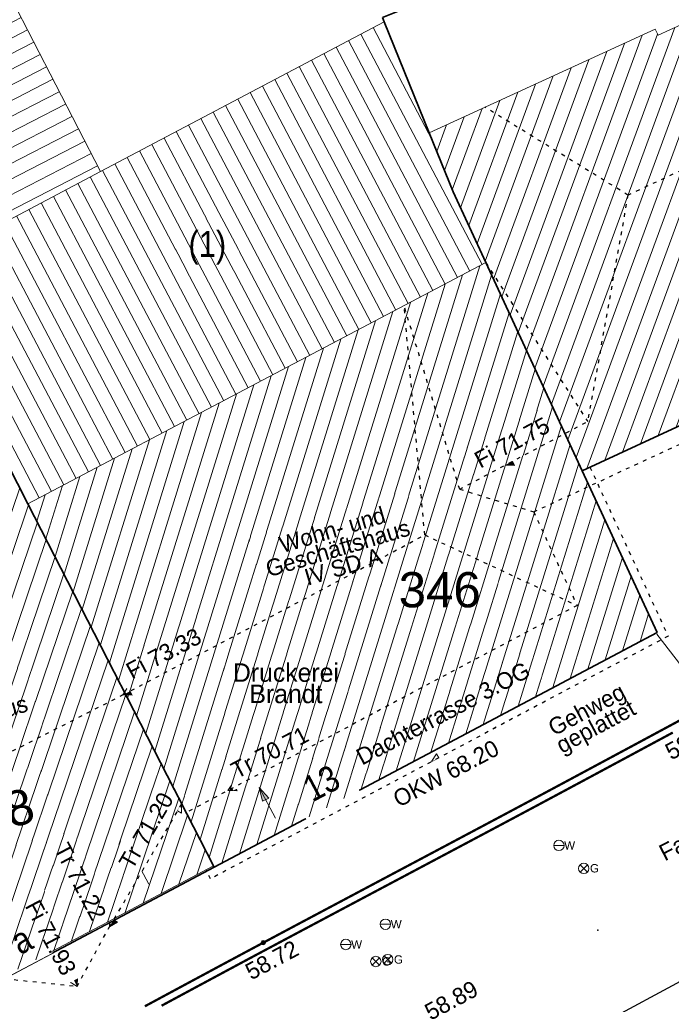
# Model space of a CAD drawing. Header units: metres. Extents: x 32365810 to 32367010, y 5620411 to 5622366.
# Tile 133 of 198: x 32366238 to 32366256, y 5622135 to 5622161. Entities that reach past the tile are written whole.
import ezdxf

# ---------------------------------------------------------------- set-up
doc = ezdxf.new("R2010")
doc.units = ezdxf.units.M
for name, pattern in [('1000.100', [0]), ('1000.104', [0.225, 0.075, -0.15]), ('1000.196', [0.225, 0.075, -0.15]), ('1000.300', [0]), ('1000.325', [0]), ('1600.1047', [0]), ('1600.2028', [0]), ('1600.2505', [0])]:
    doc.linetypes.add(name, pattern=pattern)
doc.layers.get('0').update_dxf_attribs({"color": 1, "linetype": 'CONTINUOUS'})
for name, color, linetype in [('Beschriftung Gebäude', 7, 'CONTINUOUS'), ('Beschriftung Topographie', 7, 'CONTINUOUS'), ('Ebene 32', 7, 'CONTINUOUS'), ('EFB-_ Dachhöhen Bestandsgebäude (NHN)', 7, 'CONTINUOUS'), ('Fahrbahnmarkierung', 7, 'CONTINUOUS'), ('Flurstücke_Grenzpunkte', 11, 'CONTINUOUS'), ('Gasleitung', 7, 'CONTINUOUS'), ('Gebäude', 31, 'CONTINUOUS'), ('Höhen_ gemessen (NHN)', 7, 'CONTINUOUS'), ('Lagebezeichnungen', 12, 'CONTINUOUS'), ('Leitungen Kanalbestand (AMT 66)', 7, 'CONTINUOUS'), ('Stromversorgung', 7, 'CONTINUOUS'), ('Symbole Topographie', 7, 'CONTINUOUS'), ('Topgraphie_ weitere örtliche Aufnahme', 7, 'CONTINUOUS'), ('Topographie_ örtl. Aufnahme', 7, 'CONTINUOUS'), ('Wasserleitung', 7, 'CONTINUOUS')]:
    doc.layers.add(name, color=color, linetype=linetype)
doc.styles.add('Arial', font='Arial.ttf')
doc.styles.add('Beschriftung schwarz_ Stift 0.25', font='Century Gothic.ttf')
doc.styles.add('Beschriftung Topographie_ blau', font='Century Gothic.ttf')
doc.styles.add('Dachhöhe NHN_ Bestand_ gemessen_ schwarz', font='Century Gothic.ttf')
doc.styles.add('Flurstücksnummer - K 10 700', font='Arial.ttf')
doc.styles.add('Hausnummern NRW', font='Arial.ttf', dxfattribs={"width": 0.85})
doc.styles.add('Höhe NHN_ gemessen_ blau', font='Century Gothic.ttf')

# ---------------------------------------------------------------- blocks, each defined once
blk = doc.blocks.new('S1000.360')
at = {"lineweight": -2}
blk.add_hatch(color=0, dxfattribs=at).paths.add_polyline_path([(0, 0.25), (0.05, 0.05), (-0.05, 0.05)], flags=0)
at = {"color": 0, "lineweight": -2}
for p, q in [((-0.05, 0.05), (0, 0.25)), ((0, 0.25), (0.05, 0.05)), ((0, 0.25), (0, -0.25)), ((0.05, 0.05), (-0.05, 0.05))]:
    blk.add_line(p, q, dxfattribs=at)
blk = doc.blocks.new('S1000.549', base_point=(-0.2, 0))
at = {"color": 0, "lineweight": -2}
blk.add_line((-0.45, 0), (0.05, 0), dxfattribs=at)
blk.add_circle((-0.2, 0), 0.25, dxfattribs=at)
at = {"color": 0, "lineweight": -2, "insert": (0.05246, -0.199999), "char_height": 0.4, "attachment_point": 7, "line_spacing_factor": 0.69, "style": 'Arial'}
blk.add_mtext('W', dxfattribs=at)
blk = doc.blocks.new('S1000.550', base_point=(-0.2, 0))
at = {"color": 0, "lineweight": -2}
for p, q in [((-0.376777, 0.176777), (-0.023224, -0.176777)), ((-0.376777, -0.176777), (-0.023224, 0.176777))]:
    blk.add_line(p, q, dxfattribs=at)
blk.add_circle((-0.2, 0), 0.25, dxfattribs=at)
at = {"color": 0, "lineweight": -2, "insert": (0.09684, -0.2), "char_height": 0.4, "attachment_point": 7, "line_spacing_factor": 0.69, "style": 'Arial'}
blk.add_mtext('G', dxfattribs=at)
blk = doc.blocks.new('S1000.114', base_point=(0, 0.366025))
at = {"lineweight": -2}
blk.add_hatch(color=0, dxfattribs=at).paths.add_polyline_path([(-0.5, -0.5), (0, 0.366026), (0, -0.5)], flags=0)
at = {"color": 0, "lineweight": -2}
for p, q in [((0, 0.366026), (-0.5, -0.5)), ((0.5, -0.5), (0, 0.366026)), ((-0.5, -0.5), (0, -0.5)), ((0, -0.5), (0.5, -0.5))]:
    blk.add_line(p, q, dxfattribs=at)
blk = doc.blocks.new('S1000.15')
at = {"color": 0, "lineweight": -2}
for p, q in [((-0.5, 0.05), (-0.485, 0.1)), ((0.495, 0.05), (-0.5, 0.05)), ((-0.5, -0.05), (-0.5, 0)), ((-0.5, 0), (0.5, 0)), ((-0.485, 0.1), (0.49, 0.1)), ((-0.475, 0.15), (-0.455, 0.2)), ((0.475, 0.15), (-0.475, 0.15)), ((-0.455, 0.2), (0.455, 0.2)), ((-0.43, 0.25), (-0.4, 0.3)), ((0.43, 0.25), (-0.43, 0.25)), ((-0.4, 0.3), (0.395, 0.3)), ((-0.355, 0.35), (-0.295, 0.4)), ((0.36, 0.35), (-0.355, 0.35)), ((-0.295, 0.4), (0.3, 0.4)), ((0.22, 0.45), (-0.215, 0.45)), ((0.3, 0.4), (0.22, 0.45)), ((0.395, 0.3), (0.36, 0.35)), ((0.455, 0.2), (0.43, 0.25)), ((0.49, 0.1), (0.475, 0.15)), ((0.5, 0), (0.495, 0.05)), ((0.495, -0.05), (-0.5, -0.05)), ((-0.475, -0.15), (-0.49, -0.1)), ((-0.49, -0.1), (0.485, -0.1)), ((0.475, -0.15), (-0.475, -0.15)), ((-0.43, -0.25), (-0.455, -0.2)), ((-0.455, -0.2), (0.46, -0.2)), ((0.425, -0.25), (-0.43, -0.25)), ((-0.355, -0.35), (-0.4, -0.3)), ((-0.4, -0.3), (0.395, -0.3)), ((0.345, -0.35), (-0.355, -0.35)), ((-0.205, -0.45), (-0.29, -0.4)), ((-0.29, -0.4), (0.285, -0.4)), ((0.2, -0.45), (-0.205, -0.45)), ((0.285, -0.4), (0.345, -0.35)), ((0.395, -0.3), (0.425, -0.25)), ((0.46, -0.2), (0.475, -0.15)), ((0.485, -0.1), (0.495, -0.05))]:
    blk.add_line(p, q, dxfattribs=at)
blk.add_circle((0, 0), 0.5, dxfattribs=at)
blk = doc.blocks.new('O753')
at = {"layer": 'Flurstücke_Grenzpunkte', "color": 7, "linetype": '1600.2028', "lineweight": 35}
for p, q in [((32366248.067, 5622161.387), (32366248.022, 5622161.498)), ((32366249.281, 5622158.395), (32366248.067, 5622161.387)), ((32366249.927, 5622156.8), (32366249.281, 5622158.395)), ((32366250.81, 5622154.894), (32366249.927, 5622156.8)), ((32366253.409, 5622149.283), (32366250.81, 5622154.894)), ((32366235.261, 5622154.627), (32366238.458, 5622148.392)), ((32366255.428, 5622144.925), (32366253.409, 5622149.283)), ((32366238.458, 5622148.392), (32366243.464, 5622138.63)), ((32366243.482, 5622138.595), (32366255.428, 5622144.925)), ((32366243.464, 5622138.63), (32366243.482, 5622138.595))]:
    blk.add_line(p, q, dxfattribs=at)
at = {"layer": 'Flurstücke_Grenzpunkte', "color": 7, "lineweight": 18, "insert": (32366249.564416, 5622145.586957), "char_height": 0.95, "attachment_point": 8, "line_spacing_factor": 0.69, "style": 'Flurstücksnummer - K 10 700', "bg_fill": 2}
blk.add_mtext('346', dxfattribs=at)
blk = doc.blocks.new('O816')
at = {"layer": 'Flurstücke_Grenzpunkte', "color": 7, "linetype": '1600.2028', "lineweight": 35}
for p, q in [((32366264.702, 5622168.263), (32366255.436, 5622164.504)), ((32366269.403, 5622156.685), (32366264.702, 5622168.263)), ((32366255.436, 5622164.504), (32366248.022, 5622161.498)), ((32366248.067, 5622161.387), (32366248.022, 5622161.498)), ((32366249.281, 5622158.395), (32366248.067, 5622161.387)), ((32366249.927, 5622156.8), (32366249.281, 5622158.395)), ((32366250.81, 5622154.894), (32366249.927, 5622156.8)), ((32366253.409, 5622149.283), (32366269.403, 5622156.685)), ((32366253.409, 5622149.283), (32366250.81, 5622154.894))]:
    blk.add_line(p, q, dxfattribs=at)
at = {"layer": 'Flurstücke_Grenzpunkte', "color": 7, "lineweight": 18, "insert": (32366257.682247, 5622155.657023), "char_height": 0.95, "attachment_point": 8, "rotation": 16.5124674, "line_spacing_factor": 0.69, "style": 'Flurstücksnummer - K 10 700', "bg_fill": 2}
blk.add_mtext('248', dxfattribs=at)
blk = doc.blocks.new('O1520')
at = {"layer": 'Flurstücke_Grenzpunkte', "color": 7, "linetype": '1600.2028', "lineweight": 35}
for p, q in [((32366234.742, 5622155.639), (32366226.928, 5622151.604)), ((32366234.742, 5622155.639), (32366235.261, 5622154.627)), ((32366235.261, 5622154.627), (32366238.458, 5622148.392)), ((32366229.878, 5622145.624), (32366226.928, 5622151.604)), ((32366238.458, 5622148.392), (32366243.464, 5622138.63)), ((32366235.426, 5622134.383), (32366229.878, 5622145.624)), ((32366235.447, 5622134.338), (32366243.482, 5622138.595)), ((32366243.464, 5622138.63), (32366243.482, 5622138.595)), ((32366235.447, 5622134.338), (32366235.426, 5622134.383))]:
    blk.add_line(p, q, dxfattribs=at)
at = {"layer": 'Flurstücke_Grenzpunkte', "color": 7, "lineweight": 18, "insert": (32366237.65233, 5622139.524164), "char_height": 0.95, "attachment_point": 8, "rotation": 16.5124674, "line_spacing_factor": 0.69, "style": 'Flurstücksnummer - K 10 700', "bg_fill": 2}
blk.add_mtext('348', dxfattribs=at)
blk = doc.blocks.new('O1587')
at = {"layer": 'Flurstücke_Grenzpunkte', "color": 7, "linetype": '1600.2028', "lineweight": 35}
for p, q in [((32366253.409, 5622149.283), (32366269.403, 5622156.685)), ((32366255.428, 5622144.925), (32366253.409, 5622149.283)), ((32366243.482, 5622138.595), (32366255.428, 5622144.925)), ((32366235.447, 5622134.338), (32366243.482, 5622138.595))]:
    blk.add_line(p, q, dxfattribs=at)
blk = doc.blocks.new('O2274')
at = {"layer": 'Gebäude', "color": 7, "linetype": '1600.2505', "lineweight": 18}
for p, q in [((32366250.81, 5622154.894), (32366238.458, 5622148.392)), ((32366253.409, 5622149.283), (32366250.81, 5622154.894)), ((32366255.428, 5622144.925), (32366253.409, 5622149.283)), ((32366238.458, 5622148.392), (32366243.464, 5622138.63)), ((32366243.482, 5622138.595), (32366255.428, 5622144.925)), ((32366243.464, 5622138.63), (32366243.482, 5622138.595))]:
    blk.add_line(p, q, dxfattribs=at)
at = {"layer": 'Lagebezeichnungen', "color": 7, "lineweight": 18, "insert": (32366246.539336, 5622140.542069), "char_height": 0.7, "attachment_point": 8, "rotation": 27.8734209, "line_spacing_factor": 0.69, "style": 'Hausnummern NRW', "bg_fill": 2}
blk.add_mtext('13', dxfattribs=at)
blk = doc.blocks.new('O2533')
at = {"layer": 'Gebäude', "color": 7, "linetype": '1600.2505', "lineweight": 18}
for p, q in [((32366256.627, 5622161.567), (32366255.455, 5622161.021)), ((32366255.38, 5622161.184), (32366249.281, 5622158.395)), ((32366255.455, 5622161.021), (32366255.38, 5622161.184)), ((32366249.281, 5622158.395), (32366249.927, 5622156.8)), ((32366249.927, 5622156.8), (32366250.81, 5622154.894)), ((32366253.409, 5622149.283), (32366269.403, 5622156.685)), ((32366253.409, 5622149.283), (32366250.81, 5622154.894))]:
    blk.add_line(p, q, dxfattribs=at)
blk = doc.blocks.new('O2632')
at = {"layer": 'Gebäude', "color": 7, "linetype": '1600.2505', "lineweight": 18}
for p, q in [((32366234.742, 5622155.639), (32366226.928, 5622151.604)), ((32366235.261, 5622154.627), (32366234.742, 5622155.639)), ((32366238.458, 5622148.392), (32366235.261, 5622154.627)), ((32366226.928, 5622151.604), (32366229.878, 5622145.624)), ((32366238.458, 5622148.392), (32366243.464, 5622138.63)), ((32366229.878, 5622145.624), (32366235.426, 5622134.383)), ((32366235.426, 5622134.383), (32366243.464, 5622138.63))]:
    blk.add_line(p, q, dxfattribs=at)
at = {"layer": 'Lagebezeichnungen', "color": 7, "lineweight": 18, "insert": (32366237.939661, 5622136.045048), "char_height": 0.7, "attachment_point": 8, "rotation": 27.8466128, "line_spacing_factor": 0.69, "style": 'Hausnummern NRW', "bg_fill": 2}
blk.add_mtext('11 a', dxfattribs=at)
blk = doc.blocks.new('O2783')
at = {"layer": 'Gebäude', "color": 7, "linetype": '1600.2505', "lineweight": 18}
for p, q in [((32366236.406, 5622165.127), (32366231.111, 5622162.719)), ((32366240.411, 5622157.347), (32366236.406, 5622165.127)), ((32366231.111, 5622162.719), (32366234.742, 5622155.639)), ((32366235.261, 5622154.627), (32366240.411, 5622157.347)), ((32366235.261, 5622154.627), (32366234.742, 5622155.639))]:
    blk.add_line(p, q, dxfattribs=at)
at = {"layer": 'Ebene 32', "color": 7, "lineweight": 18, "insert": (32366236.098, 5622159.93), "char_height": 0.7, "attachment_point": 8, "line_spacing_factor": 0.69, "style": 'Hausnummern NRW', "bg_fill": 2}
blk.add_mtext('(2)', dxfattribs=at)
blk = doc.blocks.new('O2898')
at = {"layer": 'Gebäude', "color": 7, "linetype": '1600.2505', "lineweight": 18}
for p, q in [((32366248.067, 5622161.387), (32366240.411, 5622157.347)), ((32366249.281, 5622158.395), (32366248.067, 5622161.387)), ((32366249.281, 5622158.395), (32366249.927, 5622156.8)), ((32366235.261, 5622154.627), (32366240.411, 5622157.347)), ((32366249.927, 5622156.8), (32366250.81, 5622154.894)), ((32366250.81, 5622154.894), (32366238.458, 5622148.392)), ((32366238.458, 5622148.392), (32366235.261, 5622154.627))]:
    blk.add_line(p, q, dxfattribs=at)
at = {"layer": 'Ebene 32', "color": 7, "lineweight": 18, "insert": (32366243.296, 5622154.835), "char_height": 0.7, "attachment_point": 8, "line_spacing_factor": 0.69, "style": 'Hausnummern NRW', "bg_fill": 2}
blk.add_mtext('(1)', dxfattribs=at)
blk = doc.blocks.new('*X1121')
at = {"color": 253, "linetype": '1600.1047', "lineweight": 18, "true_color": 0xb2b2b2}
for p, q in [((32366246.039466, 5622139.950161), (32366250.650075, 5622154.809816)), ((32366245.569574, 5622139.701173), (32366250.180791, 5622154.562789)), ((32366246.509357, 5622140.19915), (32366250.965002, 5622154.559366)), ((32366245.099683, 5622139.452185), (32366249.711508, 5622154.315762)), ((32366244.1599, 5622138.954208), (32366248.772942, 5622153.821708)), ((32366244.629791, 5622139.203197), (32366249.242225, 5622154.068735)), ((32366246.979249, 5622140.448138), (32366251.200133, 5622154.051739)), ((32366243.690008, 5622138.70522), (32366248.303659, 5622153.574681)), ((32366243.345645, 5622138.8608), (32366247.834376, 5622153.327654)), ((32366247.44914, 5622140.697126), (32366251.435264, 5622153.544112)), ((32366243.10102, 5622139.337832), (32366247.365093, 5622153.080627)), ((32366247.919032, 5622140.946114), (32366251.670396, 5622153.036485)), ((32366242.856396, 5622139.814864), (32366246.89581, 5622152.8336)), ((32366242.611772, 5622140.291896), (32366246.426527, 5622152.586573)), ((32366248.388924, 5622141.195103), (32366251.905527, 5622152.528859)), ((32366242.367148, 5622140.768928), (32366245.957244, 5622152.339546)), ((32366242.122523, 5622141.24596), (32366245.487961, 5622152.092519)), ((32366248.858815, 5622141.444091), (32366252.140658, 5622152.021232)), ((32366241.877899, 5622141.722992), (32366245.018678, 5622151.845492)), ((32366241.633275, 5622142.200023), (32366244.549395, 5622151.598464)), ((32366249.328707, 5622141.693079), (32366252.37579, 5622151.513605)), ((32366241.388651, 5622142.677055), (32366244.080112, 5622151.351437)), ((32366241.144026, 5622143.154087), (32366243.610829, 5622151.10441)), ((32366249.798598, 5622141.942067), (32366252.610921, 5622151.005978)), ((32366240.899402, 5622143.631119), (32366243.141546, 5622150.857383)), ((32366240.410154, 5622144.585183), (32366242.202979, 5622150.363329)), ((32366240.654778, 5622144.108151), (32366242.672262, 5622150.610356)), ((32366250.26849, 5622142.191056), (32366252.846052, 5622150.498352)), ((32366240.16553, 5622145.062215), (32366241.733696, 5622150.116302)), ((32366239.920905, 5622145.539247), (32366241.264413, 5622149.869275)), ((32366250.738381, 5622142.440044), (32366253.081184, 5622149.990725)), ((32366239.676281, 5622146.016279), (32366240.79513, 5622149.622248)), ((32366239.431657, 5622146.493311), (32366240.325847, 5622149.375221)), ((32366251.208273, 5622142.689032), (32366253.316315, 5622149.483098)), ((32366239.187033, 5622146.970343), (32366239.856564, 5622149.128194)), ((32366238.942408, 5622147.447375), (32366239.387281, 5622148.881167)), ((32366251.678165, 5622142.93802), (32366253.551457, 5622148.975506)), ((32366238.697784, 5622147.924406), (32366238.917998, 5622148.634139)), ((32366252.148056, 5622143.187009), (32366253.786607, 5622148.467938)), ((32366252.617948, 5622143.435997), (32366254.021756, 5622147.960369)), ((32366253.087839, 5622143.684985), (32366254.256906, 5622147.452801)), ((32366253.557731, 5622143.933973), (32366254.492055, 5622146.945232)), ((32366254.027622, 5622144.182962), (32366254.727204, 5622146.437663)), ((32366254.497514, 5622144.43195), (32366254.962354, 5622145.930095)), ((32366254.967406, 5622144.680938), (32366255.197503, 5622145.422526))]:
    blk.add_line(p, q, dxfattribs=at)
blk = doc.blocks.new('*X1194')
at = {"color": 253, "linetype": '1600.1047', "lineweight": 18, "true_color": 0xb2b2b2}
for p, q in [((32366258.3475, 5622151.56853), (32366264.439232, 5622168.156401)), ((32366257.866213, 5622151.345792), (32366263.96981, 5622167.965967)), ((32366258.828786, 5622151.791269), (32366264.794345, 5622168.035566)), ((32366257.384927, 5622151.123053), (32366263.500387, 5622167.775534)), ((32366256.422354, 5622150.677576), (32366262.561542, 5622167.394666)), ((32366256.903641, 5622150.900315), (32366263.030964, 5622167.5851)), ((32366259.310072, 5622152.014008), (32366265.004108, 5622167.518944)), ((32366255.941068, 5622150.454837), (32366262.092119, 5622167.204232)), ((32366254.978496, 5622150.00936), (32366261.153273, 5622166.823364)), ((32366255.459782, 5622150.232099), (32366261.622696, 5622167.013798)), ((32366259.791358, 5622152.236746), (32366265.213871, 5622167.002322)), ((32366254.497209, 5622149.786622), (32366260.683851, 5622166.632931)), ((32366254.015923, 5622149.563883), (32366260.214428, 5622166.442497)), ((32366260.272645, 5622152.459485), (32366265.423635, 5622166.4857)), ((32366253.244343, 5622149.63848), (32366259.275583, 5622166.061629)), ((32366253.534637, 5622149.341145), (32366259.745005, 5622166.252063)), ((32366253.021518, 5622150.119537), (32366258.80616, 5622165.871195)), ((32366260.753931, 5622152.682223), (32366265.633398, 5622165.969078)), ((32366252.798694, 5622150.600594), (32366258.336737, 5622165.680761)), ((32366256.52179, 5622161.826446), (32366257.867315, 5622165.490328)), ((32366256.312153, 5622162.343411), (32366257.397892, 5622165.299894)), ((32366261.235217, 5622152.904962), (32366265.843161, 5622165.452456)), ((32366256.102515, 5622162.860376), (32366256.928469, 5622165.10946)), ((32366255.683241, 5622163.894306), (32366255.989624, 5622164.728592)), ((32366255.892878, 5622163.377341), (32366256.459047, 5622164.919026)), ((32366261.716504, 5622153.127701), (32366266.052925, 5622164.935834)), ((32366255.473603, 5622164.411271), (32366255.520201, 5622164.538159)), ((32366262.19779, 5622153.350439), (32366266.262688, 5622164.419212)), ((32366262.679076, 5622153.573178), (32366266.472451, 5622163.90259)), ((32366263.160362, 5622153.795916), (32366266.682215, 5622163.385968)), ((32366263.641649, 5622154.018655), (32366266.891978, 5622162.869346)), ((32366264.122935, 5622154.241394), (32366267.101741, 5622162.352724)), ((32366264.604221, 5622154.464132), (32366267.311505, 5622161.836102)), ((32366252.57587, 5622151.081651), (32366256.385131, 5622161.45432)), ((32366265.085508, 5622154.686871), (32366267.521268, 5622161.31948)), ((32366251.907397, 5622152.524822), (32366255.028339, 5622161.02319)), ((32366252.130221, 5622152.043765), (32366255.439441, 5622161.054815)), ((32366252.353045, 5622151.562708), (32366255.903189, 5622161.229798)), ((32366251.684573, 5622153.005879), (32366254.548223, 5622160.803638)), ((32366265.566794, 5622154.909609), (32366267.731032, 5622160.802858)), ((32366251.461748, 5622153.486936), (32366254.068108, 5622160.584087)), ((32366251.238924, 5622153.967993), (32366253.587992, 5622160.364536)), ((32366266.04808, 5622155.132348), (32366267.940795, 5622160.286236)), ((32366250.793274, 5622154.930103), (32366252.62776, 5622159.925434)), ((32366251.0161, 5622154.44905), (32366253.107876, 5622160.144985)), ((32366250.570434, 5622155.411116), (32366252.147645, 5622159.705882)), ((32366266.529366, 5622155.355087), (32366268.150558, 5622159.769614)), ((32366250.347593, 5622155.892128), (32366251.667529, 5622159.486331)), ((32366250.124753, 5622156.373141), (32366251.187413, 5622159.26678)), ((32366267.010653, 5622155.577825), (32366268.360322, 5622159.252992)), ((32366249.903412, 5622156.858239), (32366250.707297, 5622159.047229)), ((32366249.484383, 5622157.892838), (32366249.747066, 5622158.608126)), ((32366249.693898, 5622157.375539), (32366250.227182, 5622158.827678)), ((32366267.491939, 5622155.800564), (32366268.570085, 5622158.73637)), ((32366267.973225, 5622156.023302), (32366268.779848, 5622158.219748)), ((32366268.454512, 5622156.246041), (32366268.989612, 5622157.703126)), ((32366268.935798, 5622156.46878), (32366269.199375, 5622157.186504))]:
    blk.add_line(p, q, dxfattribs=at)
blk = doc.blocks.new('*X1223')
at = {"color": 253, "linetype": '1600.1047', "lineweight": 18, "true_color": 0xb2b2b2}
for p, q in [((32366230.667671, 5622144.02402), (32366234.577354, 5622155.55398)), ((32366230.432956, 5622144.499583), (32366234.097329, 5622155.306104)), ((32366230.902385, 5622143.548457), (32366234.898608, 5622155.33363)), ((32366230.198242, 5622144.975146), (32366233.617305, 5622155.058229)), ((32366229.963528, 5622145.450709), (32366233.13728, 5622154.810354)), ((32366231.137099, 5622143.072894), (32366235.136974, 5622154.868838)), ((32366229.728843, 5622145.926359), (32366232.657256, 5622154.562478)), ((32366231.371814, 5622142.597331), (32366235.375333, 5622154.404021)), ((32366229.494175, 5622146.402059), (32366232.177232, 5622154.314603)), ((32366229.024839, 5622147.353458), (32366231.217183, 5622153.818852)), ((32366229.259507, 5622146.877759), (32366231.697207, 5622154.066727)), ((32366231.606528, 5622142.121768), (32366235.613682, 5622153.939177)), ((32366228.790171, 5622147.829158), (32366230.737159, 5622153.570977)), ((32366228.555503, 5622148.304858), (32366230.257134, 5622153.323101)), ((32366231.841242, 5622141.646205), (32366235.852031, 5622153.474333)), ((32366228.320835, 5622148.780558), (32366229.77711, 5622153.075226)), ((32366228.086167, 5622149.256258), (32366229.297085, 5622152.82735)), ((32366232.075957, 5622141.170642), (32366236.09038, 5622153.009489)), ((32366227.851499, 5622149.731958), (32366228.817061, 5622152.579475)), ((32366232.310671, 5622140.695079), (32366236.328729, 5622152.544645)), ((32366227.616831, 5622150.207657), (32366228.337037, 5622152.3316)), ((32366227.382163, 5622150.683357), (32366227.857012, 5622152.083724)), ((32366232.545385, 5622140.219516), (32366236.567078, 5622152.079801)), ((32366227.147495, 5622151.159057), (32366227.376988, 5622151.835849)), ((32366232.7801, 5622139.743952), (32366236.805427, 5622151.614957)), ((32366233.014814, 5622139.268389), (32366237.043776, 5622151.150113)), ((32366233.249528, 5622138.792826), (32366237.282125, 5622150.685269)), ((32366233.484243, 5622138.317263), (32366237.520474, 5622150.220425)), ((32366233.718957, 5622137.8417), (32366237.758823, 5622149.755581)), ((32366233.953671, 5622137.366137), (32366237.997172, 5622149.290737)), ((32366234.188386, 5622136.890574), (32366238.235521, 5622148.825893)), ((32366234.4231, 5622136.415011), (32366238.473871, 5622148.361051)), ((32366234.657814, 5622135.939448), (32366238.71223, 5622147.896236)), ((32366234.892529, 5622135.463885), (32366238.950589, 5622147.431422)), ((32366235.127243, 5622134.988322), (32366239.188948, 5622146.966607)), ((32366235.361957, 5622134.512759), (32366239.427307, 5622146.501793)), ((32366235.776776, 5622134.568338), (32366239.665666, 5622146.036978)), ((32366236.259177, 5622134.823222), (32366239.904025, 5622145.572164)), ((32366236.741578, 5622135.078106), (32366240.142384, 5622145.10735)), ((32366237.223979, 5622135.33299), (32366240.380743, 5622144.642535)), ((32366237.70638, 5622135.587873), (32366240.619102, 5622144.177721)), ((32366238.18878, 5622135.842757), (32366240.857462, 5622143.712906)), ((32366238.671181, 5622136.097641), (32366241.095821, 5622143.248092)), ((32366239.153582, 5622136.352525), (32366241.33418, 5622142.783277)), ((32366239.635983, 5622136.607409), (32366241.572539, 5622142.318463)), ((32366240.118384, 5622136.862293), (32366241.810898, 5622141.853648)), ((32366240.600785, 5622137.117177), (32366242.049257, 5622141.388834)), ((32366241.083186, 5622137.37206), (32366242.287616, 5622140.924019)), ((32366241.565586, 5622137.626944), (32366242.525975, 5622140.459205)), ((32366242.047987, 5622137.881828), (32366242.764334, 5622139.99439)), ((32366242.530388, 5622138.136712), (32366243.002693, 5622139.529576)), ((32366243.012789, 5622138.391596), (32366243.241052, 5622139.064762))]:
    blk.add_line(p, q, dxfattribs=at)
blk = doc.blocks.new('*X1267')
at = {"color": 253, "linetype": '1600.1047', "lineweight": 18, "true_color": 0xb2b2b2}
for p, q in [((32366231.218036, 5622162.510293), (32366235.506514, 5622164.717942)), ((32366231.389164, 5622162.176615), (32366236.555667, 5622164.83626)), ((32366231.560291, 5622161.842938), (32366236.727304, 5622164.502844)), ((32366231.731419, 5622161.50926), (32366236.89894, 5622164.169429)), ((32366231.902546, 5622161.175583), (32366237.070576, 5622163.836013)), ((32366232.073674, 5622160.841905), (32366237.242212, 5622163.502597)), ((32366232.244801, 5622160.508228), (32366237.413849, 5622163.169182)), ((32366232.415929, 5622160.17455), (32366237.585485, 5622162.835766)), ((32366232.587056, 5622159.840873), (32366237.757121, 5622162.50235)), ((32366232.758184, 5622159.507195), (32366237.928757, 5622162.168935)), ((32366232.929312, 5622159.173518), (32366238.100393, 5622161.835519)), ((32366233.100439, 5622158.83984), (32366238.27203, 5622161.502103)), ((32366233.271567, 5622158.506163), (32366238.443666, 5622161.168688)), ((32366233.442694, 5622158.172485), (32366238.615302, 5622160.835272)), ((32366233.613822, 5622157.838808), (32366238.786938, 5622160.501856)), ((32366233.784949, 5622157.50513), (32366238.958574, 5622160.168441)), ((32366233.956077, 5622157.171453), (32366239.130211, 5622159.835025)), ((32366234.127204, 5622156.837775), (32366239.301847, 5622159.501609)), ((32366234.298332, 5622156.504098), (32366239.473483, 5622159.168194)), ((32366234.46946, 5622156.17042), (32366239.645119, 5622158.834778)), ((32366234.640587, 5622155.836743), (32366239.816756, 5622158.501362)), ((32366234.811714, 5622155.503065), (32366239.988392, 5622158.167947)), ((32366234.98284, 5622155.169386), (32366240.160028, 5622157.834531)), ((32366235.153965, 5622154.835708), (32366240.331664, 5622157.501115))]:
    blk.add_line(p, q, dxfattribs=at)
blk = doc.blocks.new('*X1299')
at = {"color": 253, "linetype": '1600.1047', "lineweight": 18, "true_color": 0xb2b2b2}
for p, q in [((32366250.705324, 5622154.838899), (32366247.434199, 5622161.053077)), ((32366249.360463, 5622158.198802), (32366247.765855, 5622161.228089)), ((32366250.37349, 5622154.664225), (32366247.102542, 5622160.878065)), ((32366249.709823, 5622154.314875), (32366246.43923, 5622160.528041)), ((32366250.041657, 5622154.48955), (32366246.770886, 5622160.703053)), ((32366249.377989, 5622154.1402), (32366246.107573, 5622160.353029)), ((32366248.714321, 5622153.79085), (32366245.444261, 5622160.003005)), ((32366249.046155, 5622153.965525), (32366245.775917, 5622160.178017)), ((32366248.050654, 5622153.441501), (32366244.780948, 5622159.652981)), ((32366248.382487, 5622153.616176), (32366245.112604, 5622159.827993)), ((32366247.71882, 5622153.266826), (32366244.449292, 5622159.477969)), ((32366247.055152, 5622152.917476), (32366243.785979, 5622159.127945)), ((32366247.386986, 5622153.092151), (32366244.117635, 5622159.302957)), ((32366246.723318, 5622152.742801), (32366243.454322, 5622158.952933)), ((32366246.05965, 5622152.393452), (32366242.79101, 5622158.602909)), ((32366246.391484, 5622152.568127), (32366243.122666, 5622158.777921)), ((32366245.727817, 5622152.218777), (32366242.459353, 5622158.427897)), ((32366245.064149, 5622151.869427), (32366241.796041, 5622158.077873)), ((32366245.395983, 5622152.044102), (32366242.127697, 5622158.252885)), ((32366244.732315, 5622151.694752), (32366241.464384, 5622157.902861)), ((32366244.068647, 5622151.345403), (32366240.801071, 5622157.552837)), ((32366244.400481, 5622151.520077), (32366241.132728, 5622157.727849)), ((32366243.736814, 5622151.170728), (32366240.469415, 5622157.377825)), ((32366243.073146, 5622150.821378), (32366239.806218, 5622157.027581)), ((32366243.40498, 5622150.996053), (32366240.137811, 5622157.202714)), ((32366242.741312, 5622150.646703), (32366239.474625, 5622156.852449)), ((32366242.077644, 5622150.297354), (32366238.811439, 5622156.502184)), ((32366242.409478, 5622150.472028), (32366239.143032, 5622156.677316)), ((32366241.74581, 5622150.122679), (32366238.479846, 5622156.327051)), ((32366241.082143, 5622149.773329), (32366237.816661, 5622155.976786)), ((32366241.413977, 5622149.948004), (32366238.148254, 5622156.151918)), ((32366240.750309, 5622149.598654), (32366237.485068, 5622155.801653)), ((32366240.086641, 5622149.249305), (32366236.821882, 5622155.451388)), ((32366240.418475, 5622149.423979), (32366237.153475, 5622155.626521)), ((32366239.754807, 5622149.07463), (32366236.490289, 5622155.276256)), ((32366239.09114, 5622148.72528), (32366235.827103, 5622154.92599)), ((32366239.422974, 5622148.899955), (32366236.158696, 5622155.101123)), ((32366238.759306, 5622148.550605), (32366235.49551, 5622154.750858))]:
    blk.add_line(p, q, dxfattribs=at)

msp = doc.modelspace()

# ---------------------------------------------------------------- linework, layer by layer
at = {"layer": 'Fahrbahnmarkierung', "color": 7, "true_color": 0xffffff}
msp.add_point((32366253.831359, 5622136.893898, 58.842), dxfattribs=at)
at = {"layer": 'Topographie_ örtl. Aufnahme', "color": 7, "true_color": 0xffffff}
msp.add_point((32366251.90778, 5622140.334829, 58.66), dxfattribs=at)

# ---------------------------------------------------------------- block references
at = {"layer": 'EFB-_ Dachhöhen Bestandsgebäude (NHN)', "color": 7, "lineweight": 18, "xscale": 0.25, "yscale": 0.25, "zscale": 0.25}
for p, rotation in [((32366251.336, 5622149.437, 71.754), 117.918424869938), ((32366241.021, 5622143.238, 73.326), 117.918424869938), ((32366243.847, 5622140.659, 70.714), 117.918424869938), ((32366242.597, 5622140.304, 71.2), 329.642684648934), ((32366240.656, 5622136.99, 71.219), 149.642686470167), ((32366239.783, 5622135.383, 71.929), 207.915032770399)]:
    msp.add_blockref('S1000.114', p, dxfattribs=dict(at, rotation=rotation))
at = {"layer": 'EFB-_ Dachhöhen Bestandsgebäude (NHN)', "color": 7, "lineweight": 9, "xscale": 0.25, "yscale": 0.25, "zscale": 0.25, "rotation": 117.918424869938}
msp.add_blockref('S1000.114', (32366249.347, 5622141.443, 68.198), dxfattribs=at)
at = {"layer": 'Gasleitung', "color": 7, "lineweight": 18, "xscale": 0.5625, "yscale": 0.5625, "zscale": 0.5625}
for p in [(32366253.450827, 5622138.563268, 58.773), (32366247.841841, 5622136.052267, 58.823), (32366248.163091, 5622136.103271, 58.82)]:
    msp.add_blockref('S1000.550', p, dxfattribs=at)
at = {"layer": 'Höhen_ gemessen (NHN)', "color": 7, "lineweight": 18, "xscale": 0.1125, "yscale": 0.1125, "zscale": 0.1125}
msp.add_blockref('S1000.15', (32366244.806732, 5622136.560612, 58.724), dxfattribs=at)
at = {"layer": 'Symbole Topographie', "color": 7, "lineweight": 18, "xscale": 1.875, "yscale": 1.875, "zscale": 1.875}
for p, rotation in [((32366246.109258, 5622140.955667), 27.879319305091), ((32366244.914051, 5622140.332263), 27.879319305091), ((32366241.497749, 5622138.554208), 27.880248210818)]:
    msp.add_blockref('S1000.360', p, dxfattribs=dict(at, rotation=rotation))
at = {"layer": 'Wasserleitung', "color": 7, "lineweight": 18, "xscale": 0.5625, "yscale": 0.5625, "zscale": 0.5625}
for p in [(32366252.779567, 5622139.182833, 58.716), (32366248.100738, 5622137.057337, 58.777), (32366247.032037, 5622136.51236, 58.759)]:
    msp.add_blockref('S1000.549', p, dxfattribs=at)

# ---------------------------------------------------------------- texts
at = {"layer": 'Beschriftung Gebäude', "color": 7, "lineweight": 25, "insert": (32366245.41649, 5622143.551427), "char_height": 0.5, "attachment_point": 5, "line_spacing_factor": 0.69, "style": 'Beschriftung schwarz_ Stift 0.25', "bg_fill": 2}
msp.add_mtext('Druckerei\\PBrandt', dxfattribs=at)
at = {"layer": 'Beschriftung Topographie', "color": 142, "lineweight": 25, "true_color": 0x0087cd, "char_height": 0.45, "attachment_point": 5, "line_spacing_factor": 0.69, "style": 'Beschriftung Topographie_ blau', "bg_fill": 2}
for s, insert, rotation in [('Gehweg\\Pgeplattet', (32366253.6844, 5622142.558455), 28.0861874), ('Fahrbahn\\PAsphalt', (32366256.826263, 5622139.246822), 27.224229)]:
    msp.add_mtext(s, dxfattribs=dict(at, insert=insert, rotation=rotation))
at = {"layer": 'EFB-_ Dachhöhen Bestandsgebäude (NHN)', "color": 7, "lineweight": 25, "char_height": 0.45, "line_spacing_factor": 0.69, "style": 'Dachhöhe NHN_ Bestand_ gemessen_ schwarz', "bg_fill": 2}
for s, insert, attachment_point, rotation in [('Wohn- und\\PGeschäftshaus\\PIV SD A', (32366246.815129, 5622147.193043), 5, 16.5124674), ('Fi 73.33', (32366241.26426, 5622143.643336, 73.326), 7, 27.9184285), ('Wohn- und\\PGeschäftshaus\\PIII', (32366236.506773, 5622142.454096), 5, 16.5124674)]:
    msp.add_mtext(s, dxfattribs=dict(at, insert=insert, attachment_point=attachment_point, rotation=rotation))
at = {"layer": 'Höhen_ gemessen (NHN)', "color": 142, "lineweight": 25, "true_color": 0x0087cd, "char_height": 0.45, "line_spacing_factor": 0.69, "style": 'Höhe NHN_ gemessen_ blau', "bg_fill": 2}
for s, insert, attachment_point, rotation in [('58.58', (32366256.473433, 5622141.822029), 8, 28.3664459), ('58.89', (32366249.214477, 5622134.648813), 4, 28.2040483)]:
    msp.add_mtext(s, dxfattribs=dict(at, insert=insert, attachment_point=attachment_point, rotation=rotation))

# ---------------------------------------------------------------- next in the draw order: texts
at = {"layer": 'EFB-_ Dachhöhen Bestandsgebäude (NHN)', "color": 7, "lineweight": 25, "char_height": 0.45, "line_spacing_factor": 0.69, "style": 'Dachhöhe NHN_ Bestand_ gemessen_ schwarz', "bg_fill": 2}
for s, insert, attachment_point, rotation in [('Fi 71.75', (32366251.6218, 5622149.840591, 71.754), 8, 27.9184285), ('Tr 70.71', (32366244.096611, 5622140.961347, 70.714), 7, 27.9184285), ('OKW 68.20', (32366249.626254, 5622141.322539, 68.198), 2, 27.9184285), ('Tr 71.20', (32366242.411576, 5622140.432777, 71.2), 9, 59.6426756), ('Tr 71.22', (32366240.592392, 5622137.325748, 71.219), 3, 297.9150447)]:
    msp.add_mtext(s, dxfattribs=dict(at, insert=insert, attachment_point=attachment_point, rotation=rotation))
at = {"layer": 'Höhen_ gemessen (NHN)', "color": 142, "lineweight": 25, "true_color": 0x0087cd, "insert": (32366245.146614, 5622135.889242), "char_height": 0.45, "attachment_point": 8, "rotation": 28.0902621, "line_spacing_factor": 0.69, "style": 'Höhe NHN_ gemessen_ blau', "bg_fill": 2}
msp.add_mtext('58.72', dxfattribs=at)

# ---------------------------------------------------------------- next in the draw order: texts
at = {"layer": 'EFB-_ Dachhöhen Bestandsgebäude (NHN)', "color": 7, "lineweight": 25, "char_height": 0.45, "line_spacing_factor": 0.69, "style": 'Dachhöhe NHN_ Bestand_ gemessen_ schwarz', "bg_fill": 2}
for s, insert, attachment_point, rotation in [('Dachterrasse 3.OG', (32366249.655962, 5622142.741246), 5, 27.9184285), ('Fi 71.93', (32366239.579079, 5622135.735241, 71.929), 6, 297.9150447)]:
    msp.add_mtext(s, dxfattribs=dict(at, insert=insert, attachment_point=attachment_point, rotation=rotation))

# ---------------------------------------------------------------- next in the draw order: block references
at = {"layer": 'Flurstücke_Grenzpunkte', "color": 7, "true_color": 0xffffff}
msp.add_blockref('O753', (0, 0), dxfattribs=at)

# ---------------------------------------------------------------- next in the draw order: block references
for name in ['O816', 'O1520']:
    msp.add_blockref(name, (0, 0), dxfattribs=at)

# ---------------------------------------------------------------- next in the draw order: block references
msp.add_blockref('O1587', (0, 0), dxfattribs=at)

# ---------------------------------------------------------------- next in the draw order: block references
at = {"layer": 'Gebäude', "color": 7, "true_color": 0xffffff}
msp.add_blockref('O2274', (0, 0), dxfattribs=at)

# ---------------------------------------------------------------- next in the draw order: block references
msp.add_blockref('O2533', (0, 0), dxfattribs=at)

# ---------------------------------------------------------------- next in the draw order: linework, layer by layer
at = {"layer": 'EFB-_ Dachhöhen Bestandsgebäude (NHN)', "color": 7, "linetype": '1000.196', "lineweight": 25}
for p, q in [((32366254.641065, 5622156.716405), (32366263.071826, 5622160.618149)), ((32366254.641065, 5622156.716405), (32366253.556266, 5622150.613485)), ((32366252.100681, 5622148.174978), (32366269.989125, 5622156.453724)), ((32366253.617273, 5622149.37949), (32366255.727742, 5622144.824056)), ((32366252.100681, 5622148.174978), (32366253.269594, 5622145.651886)), ((32366249.161157, 5622147.551343), (32366253.269594, 5622145.651886))]:
    msp.add_line(p, q, dxfattribs=at)
at = {"layer": 'Stromversorgung', "color": 7, "linetype": '1000.325', "lineweight": 18}
msp.add_line((32366264.159906, 5622133.563298, 68.392), (32366255.417812, 5622144.874076), dxfattribs=at)

# ---------------------------------------------------------------- next in the draw order: block references
at = {"layer": 'Gebäude', "color": 7, "true_color": 0xffffff}
msp.add_blockref('O2632', (0, 0), dxfattribs=at)

# ---------------------------------------------------------------- next in the draw order: linework, layer by layer
at = {"layer": 'EFB-_ Dachhöhen Bestandsgebäude (NHN)', "color": 7, "linetype": '1000.196', "lineweight": 25}
for p, q in [((32366241.021, 5622143.238, 73.326), (32366249.161157, 5622147.551343)), ((32366253.269594, 5622145.651886), (32366242.727671, 5622140.065885)), ((32366255.727742, 5622144.824056), (32366243.384148, 5622138.283377)), ((32366241.021, 5622143.238, 73.326), (32366229.489165, 5622137.384522)), ((32366242.597, 5622140.304, 71.2), (32366240.656, 5622136.99, 71.219)), ((32366243.384148, 5622138.283377), (32366243.259874, 5622138.525021)), ((32366239.783, 5622135.383, 71.929), (32366240.656, 5622136.99, 71.219)), ((32366238.08901, 5622135.563948), (32366239.783, 5622135.383, 71.929))]:
    msp.add_line(p, q, dxfattribs=at)
at = {"layer": 'Leitungen Kanalbestand (AMT 66)', "color": 200, "linetype": '1000.300', "lineweight": 25, "true_color": 0xd600ff}
msp.add_line((32366218.609438, 5622115.43687, 59.096), (32366260.7046, 5622138.0119, 58.78), dxfattribs=at)
at = {"layer": 'Topgraphie_ weitere örtliche Aufnahme', "color": 142, "linetype": '1000.104', "lineweight": 25, "true_color": 0x0087cd, "const_width": 0.0625}
msp.add_lwpolyline([(32366242.062551, 5622134.860916), (32366242.42372, 5622135.055572), (32366242.77741, 5622135.245914), (32366243.115847, 5622135.427797), (32366243.792721, 5622135.791564), (32366244.408583, 5622136.121498), (32366244.901249, 5622136.384449), (32366245.345274, 5622136.621439), (32366245.900282, 5622136.916667), (32366246.510729, 5622137.240987), (32366247.121177, 5622137.565307), (32366247.787064, 5622137.918721), (32366248.45285, 5622138.272084), (32366249.118635, 5622138.625447), (32366249.784319, 5622138.97876), (32366250.394358, 5622139.302879), (32366251.004398, 5622139.626998), (32366251.558794, 5622139.921923), (32366252.002004, 5622140.15851), (32366252.298465, 5622140.316763), (32366252.631812, 5622140.495159), (32366252.992825, 5622140.688671), (32366253.353838, 5622140.882184), (32366253.742517, 5622141.090812), (32366254.149642, 5622141.30953), (32366254.963891, 5622141.746966), (32366255.851924, 5622142.224757)], dxfattribs=at)
at = {"layer": 'Topographie_ örtl. Aufnahme', "color": 142, "linetype": '1000.100', "lineweight": 25, "true_color": 0x0087cd, "const_width": 0.0625}
msp.add_lwpolyline([(32366241.611621, 5622134.845468), (32366241.972159, 5622135.039731), (32366242.332697, 5622135.233994), (32366242.685713, 5622135.423914), (32366243.023533, 5622135.605409), (32366243.699174, 5622135.968398), (32366244.314034, 5622136.297686), (32366244.806732, 5622136.560612), (32366245.250681, 5622136.797523), (32366245.80644, 5622137.09315), (32366246.417864, 5622137.418007), (32366247.029289, 5622137.742865), (32366247.696379, 5622138.096952), (32366248.362992, 5622138.450784), (32366249.029604, 5622138.804616), (32366249.695739, 5622139.158193), (32366250.305251, 5622139.482029), (32366250.914764, 5622139.805865), (32366251.467655, 5622140.09996), (32366251.90778, 5622140.334829), (32366252.202112, 5622140.491897), (32366252.532013, 5622140.66837), (32366252.888853, 5622140.859552), (32366253.245694, 5622141.050735), (32366253.629473, 5622141.256626), (32366254.031561, 5622141.472529), (32366254.835738, 5622141.904335), (32366255.713153, 5622142.376189), (32366256.594767, 5622142.850516)], dxfattribs=at)

# ---------------------------------------------------------------- next in the draw order: block references
at = {"layer": 'Gebäude', "color": 7, "true_color": 0xffffff}
msp.add_blockref('O2783', (0, 0), dxfattribs=at)

# ---------------------------------------------------------------- next in the draw order: block references
msp.add_blockref('O2898', (0, 0), dxfattribs=at)

# ---------------------------------------------------------------- next in the draw order: linework, layer by layer
at = {"layer": 'EFB-_ Dachhöhen Bestandsgebäude (NHN)', "color": 7, "linetype": '1000.196', "lineweight": 25}
for p, q in [((32366254.641065, 5622156.716405), (32366250.785716, 5622159.083089)), ((32366250.81, 5622154.894), (32366253.556266, 5622150.613485)), ((32366249.161157, 5622147.551343), (32366248.604952, 5622153.73328)), ((32366250.103857, 5622148.784106), (32366248.604952, 5622153.73328)), ((32366250.103857, 5622148.784106), (32366253.556266, 5622150.613485)), ((32366250.103857, 5622148.784106), (32366252.100681, 5622148.174978))]:
    msp.add_line(p, q, dxfattribs=at)

# ---------------------------------------------------------------- next in the draw order: block references
at = {"layer": 'Gebäude', "color": 7, "true_color": 0xffffff}
for name in ['*X1194', '*X1267', '*X1299', '*X1223', '*X1121']:
    msp.add_blockref(name, (0, 0), dxfattribs=at)

doc.saveas('drawing.dxf')
